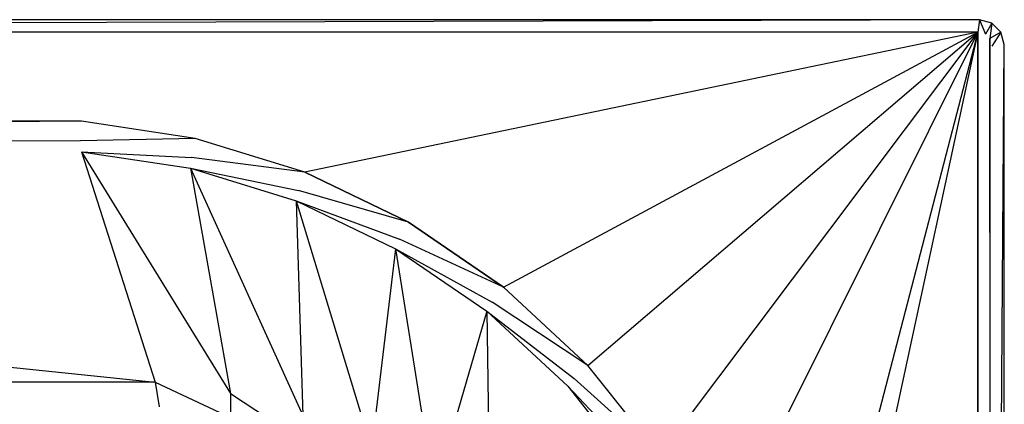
# Model space of a CAD drawing. Extents: x 0 to 1.7, y -0.75 to 0.
# Tile 12 of 12: x 1.27 to 1.7, y -0.17 to 0. Entities that reach past the tile are written whole.
import ezdxf

# ---------------------------------------------------------------- set-up
doc = ezdxf.new("R2010")
doc.units = 0
for name, color, linetype in [('L10_WANNE_BA170CAS2V__0___REPLA', 7, 'CONTINUOUS'), ('L7_WANNE_BA170CAS2V__3___REPLAC', 7, 'CONTINUOUS'), ('L8_WANNE_BA170CAS2V__2___REPLAC', 7, 'CONTINUOUS')]:
    doc.layers.add(name, color=color, linetype=linetype)

msp = doc.modelspace()

# ---------------------------------------------------------------- linework, layer by layer
at = {"layer": 'L10_WANNE_BA170CAS2V__0___REPLA', "color": 8}
for points, invisible_edges in [([(1.333547, -0.156317, 0.060726), (0.374793, -0.056934, 0.460079), (0.471378, -0.156655, 0.059369), (1.333547, -0.156317, 0.060726)], 13), ([(0.374793, -0.056934, 0.460079), (1.333547, -0.156317, 0.060726), (1.301616, -0.056989, 0.459857), (0.374793, -0.056934, 0.460079)], 14), ([(1.365949, -0.161154, 0.060924), (1.301616, -0.056989, 0.459857), (1.333547, -0.156317, 0.060726), (1.365949, -0.161154, 0.060924)], 13), ([(1.301616, -0.056989, 0.459857), (1.365949, -0.161154, 0.060924), (1.348748, -0.064101, 0.459824), (1.301616, -0.056989, 0.459857)], 14), ([(1.397274, -0.170772, 0.061118), (1.348748, -0.064101, 0.459824), (1.365949, -0.161154, 0.060924), (1.397274, -0.170772, 0.061118)], 13), ([(1.348748, -0.064101, 0.459824), (1.397274, -0.170772, 0.061118), (1.394293, -0.078157, 0.459792), (1.348748, -0.064101, 0.459824)], 14), ([(1.426823, -0.18496, 0.061302), (1.394293, -0.078157, 0.459792), (1.397274, -0.170772, 0.061118), (1.426823, -0.18496, 0.061302)], 13), ([(1.394293, -0.078157, 0.459792), (1.426823, -0.18496, 0.061302), (1.437233, -0.098843, 0.459761), (1.394293, -0.078157, 0.459792)], 14), ([(1.453931, -0.203402, 0.061472), (1.437233, -0.098843, 0.459761), (1.426823, -0.18496, 0.061302), (1.453931, -0.203402, 0.061472)], 13), ([(1.437233, -0.098843, 0.459761), (1.453931, -0.203402, 0.061472), (1.47661, -0.125696, 0.459733), (1.437233, -0.098843, 0.459761)], 14), ([(1.477991, -0.225688, 0.061624), (1.47661, -0.125696, 0.459733), (1.453931, -0.203402, 0.061472), (1.477991, -0.225688, 0.061624)], 13), ([(1.47661, -0.125696, 0.459733), (1.477991, -0.225688, 0.061624), (1.511544, -0.158116, 0.459708), (1.47661, -0.125696, 0.459733)], 14), ([(1.333547, -0.156317, 0.060726), (0.471378, -0.156655, 0.059369), (1.335137, -0.166959, 0.036529), (1.333547, -0.156317, 0.060726)], 14), ([(0.471378, -0.156655, 0.059369), (0.477441, -0.167161, 0.035647), (1.335137, -0.166959, 0.036529), (0.471378, -0.156655, 0.059369)], 14), ([(1.365959, -0.171579, 0.036699), (1.333547, -0.156317, 0.060726), (1.335137, -0.166959, 0.036529), (1.365959, -0.171579, 0.036699)], 13), ([(1.333547, -0.156317, 0.060726), (1.365959, -0.171579, 0.036699), (1.365949, -0.161154, 0.060924), (1.333547, -0.156317, 0.060726)], 14), ([(1.395753, -0.180744, 0.036865), (1.365949, -0.161154, 0.060924), (1.365959, -0.171579, 0.036699), (1.395753, -0.180744, 0.036865)], 13), ([(1.365949, -0.161154, 0.060924), (1.395753, -0.180744, 0.036865), (1.397274, -0.170772, 0.061118), (1.365949, -0.161154, 0.060924)], 14), ([(1.477991, -0.225688, 0.061624), (1.541256, -0.19538, 0.459686), (1.511544, -0.158116, 0.459708), (1.477991, -0.225688, 0.061624)], 14)]:
    msp.add_3dface(points, dxfattribs=dict(at, invisible_edges=invisible_edges))
at = {"layer": 'L7_WANNE_BA170CAS2V__3___REPLAC', "color": 8}
for points, invisible_edges in [([(0.01142, -0.005358, 0.470234), (1.689286, 0, 0.464879), (0.010714, -0.000001, 0.464877), (0.01142, -0.005358, 0.470234)], 13), ([(0.010714, -0.000001, 0.464877), (1.689286, 0, 0.432737), (0.010714, -0.000001, 0.432734), (0.010714, -0.000001, 0.464877)], 13), ([(1.689286, 0, 0.432737), (0.010714, -0.000001, 0.464877), (1.689286, 0, 0.464879), (1.689286, 0, 0.432737)], 14), ([(1.689286, 0, 0.464879), (0.01142, -0.005358, 0.470234), (1.68858, -0.005357, 0.470237), (1.689286, 0, 0.464879)], 14), ([(1.69187, -0.006239, 0.470237), (1.689286, 0, 0.464879), (1.68858, -0.005357, 0.470237), (1.69187, -0.006239, 0.470237)], 13), ([(1.689286, 0, 0.464879), (1.69187, -0.006239, 0.470237), (1.694643, -0.001435, 0.464879), (1.689286, 0, 0.464879)], 14), ([(1.689286, 0, 0.464879), (1.694643, -0.001435, 0.432737), (1.689286, 0, 0.432737), (1.689286, 0, 0.464879)], 13), ([(1.694643, -0.001435, 0.432737), (1.689286, 0, 0.464879), (1.694643, -0.001435, 0.464879), (1.694643, -0.001435, 0.432737)], 14), ([(1.693761, -0.00813, 0.470237), (1.694643, -0.001435, 0.464879), (1.69187, -0.006239, 0.470237), (1.693761, -0.00813, 0.470237)], 13), ([(1.694643, -0.001435, 0.464879), (1.693761, -0.00813, 0.470237), (1.698565, -0.005357, 0.464879), (1.694643, -0.001435, 0.464879)], 14), ([(1.694643, -0.001435, 0.432737), (1.698565, -0.005357, 0.464879), (1.698565, -0.005357, 0.432737), (1.694643, -0.001435, 0.432737)], 13), ([(1.698565, -0.005357, 0.464879), (1.694643, -0.001435, 0.432737), (1.694643, -0.001435, 0.464879), (1.698565, -0.005357, 0.464879)], 14), ([(0.01142, -0.005358, 0.470234), (0.371608, -0.043787, 0.470234), (1.68858, -0.005357, 0.470237), (0.01142, -0.005358, 0.470234)], 10), ([(1.68858, -0.005357, 0.470237), (0.371608, -0.043787, 0.470234), (1.301607, -0.043786, 0.470237), (1.68858, -0.005357, 0.470237)], 15), ([(1.68858, -0.005357, 0.470237), (1.301607, -0.043786, 0.470237), (1.350694, -0.051185, 0.470237), (1.68858, -0.005357, 0.470237)], 15), ([(1.68858, -0.005357, 0.470237), (1.350694, -0.051185, 0.470237), (1.398131, -0.065817, 0.470237), (1.68858, -0.005357, 0.470237)], 15), ([(1.68858, -0.005357, 0.470237), (1.398131, -0.065817, 0.470237), (1.442857, -0.087356, 0.470237), (1.68858, -0.005357, 0.470237)], 12), ([(1.68858, -0.005357, 0.470237), (1.442857, -0.087356, 0.470237), (1.483873, -0.11532, 0.470237), (1.68858, -0.005357, 0.470237)], 9), ([(1.68858, -0.005357, 0.470237), (1.483873, -0.11532, 0.470237), (1.520264, -0.149085, 0.470237), (1.68858, -0.005357, 0.470237)], 9), ([(1.68858, -0.005357, 0.470237), (1.520264, -0.149085, 0.470237), (1.551215, -0.187897, 0.470237), (1.68858, -0.005357, 0.470237)], 15), ([(1.68858, -0.005357, 0.470237), (1.551215, -0.187897, 0.470237), (1.576036, -0.230889, 0.470237), (1.68858, -0.005357, 0.470237)], 12), ([(1.68858, -0.005357, 0.470237), (1.576036, -0.230889, 0.470237), (1.594172, -0.277099, 0.470237), (1.68858, -0.005357, 0.470237)], 12), ([(1.68858, -0.005357, 0.470237), (1.594172, -0.277099, 0.470237), (1.605219, -0.325497, 0.470237), (1.68858, -0.005357, 0.470237)], 13), ([(1.68858, -0.005357, 0.470237), (1.605219, -0.325497, 0.470237), (1.608929, -0.375, 0.470237), (1.68858, -0.005357, 0.470237)], 14), ([(1.68858, -0.005357, 0.470237), (1.608929, -0.375, 0.470237), (1.68858, -0.744643, 0.470237), (1.68858, -0.005357, 0.470237)], 10), ([(1.68858, -0.005357, 0.470237), (1.68858, -0.744643, 0.470237), (1.69187, -0.743761, 0.470237), (1.68858, -0.005357, 0.470237)], 14), ([(1.68858, -0.005357, 0.470237), (1.69187, -0.743761, 0.470237), (1.69187, -0.006239, 0.470237), (1.68858, -0.005357, 0.470237)], 15), ([(1.69187, -0.006239, 0.470237), (1.69187, -0.743761, 0.470237), (1.693761, -0.74187, 0.470237), (1.69187, -0.006239, 0.470237)], 15), ([(1.69187, -0.006239, 0.470237), (1.693761, -0.74187, 0.470237), (1.693761, -0.00813, 0.470237), (1.69187, -0.006239, 0.470237)], 15), ([(1.694643, -0.01142, 0.470237), (1.698565, -0.005357, 0.464879), (1.693761, -0.00813, 0.470237), (1.694643, -0.01142, 0.470237)], 13), ([(1.693761, -0.00813, 0.470237), (1.693761, -0.74187, 0.470237), (1.694643, -0.73858, 0.470237), (1.693761, -0.00813, 0.470237)], 8), ([(1.693761, -0.00813, 0.470237), (1.694643, -0.73858, 0.470237), (1.694643, -0.01142, 0.470237), (1.693761, -0.00813, 0.470237)], 15), ([(1.698565, -0.005357, 0.464879), (1.694643, -0.01142, 0.470237), (1.7, -0.010714, 0.464879), (1.698565, -0.005357, 0.464879)], 14), ([(1.698565, -0.005357, 0.432737), (1.7, -0.010714, 0.464879), (1.7, -0.010714, 0.432737), (1.698565, -0.005357, 0.432737)], 13), ([(1.7, -0.010714, 0.464879), (1.698565, -0.005357, 0.432737), (1.698565, -0.005357, 0.464879), (1.7, -0.010714, 0.464879)], 14), ([(1.7, -0.010714, 0.464879), (1.694643, -0.73858, 0.470237), (1.7, -0.739286, 0.464879), (1.7, -0.010714, 0.464879)], 13), ([(1.694643, -0.73858, 0.470237), (1.7, -0.010714, 0.464879), (1.694643, -0.01142, 0.470237), (1.694643, -0.73858, 0.470237)], 14), ([(1.7, -0.010714, 0.432737), (1.7, -0.739286, 0.464879), (1.7, -0.739286, 0.432737), (1.7, -0.010714, 0.432737)], 13), ([(1.7, -0.739286, 0.464879), (1.7, -0.010714, 0.432737), (1.7, -0.010714, 0.464879), (1.7, -0.739286, 0.464879)], 14)]:
    msp.add_3dface(points, dxfattribs=dict(at, invisible_edges=invisible_edges))
at = {"layer": 'L8_WANNE_BA170CAS2V__2___REPLAC', "color": 8}
for points, invisible_edges in [([(1.301607, -0.043786, 0.470237), (0.371608, -0.043787, 0.470234), (0.372851, -0.052173, 0.467397), (1.301607, -0.043786, 0.470237)], 14), ([(1.301607, -0.043786, 0.470237), (0.372851, -0.052173, 0.467397), (1.301257, -0.052181, 0.467326), (1.301607, -0.043786, 0.470237)], 14), ([(1.350694, -0.051185, 0.470237), (1.301607, -0.043786, 0.470237), (1.301257, -0.052181, 0.467326), (1.350694, -0.051185, 0.470237)], 14), ([(0.372851, -0.052173, 0.467397), (0.374793, -0.056934, 0.460083), (1.301257, -0.052181, 0.467326), (0.372851, -0.052173, 0.467397)], 14), ([(1.301257, -0.052181, 0.467326), (0.374793, -0.056934, 0.460083), (1.301616, -0.056989, 0.459854), (1.301257, -0.052181, 0.467326)], 14), ([(1.350694, -0.051185, 0.470237), (1.301257, -0.052181, 0.467326), (1.349103, -0.05939, 0.46731), (1.350694, -0.051185, 0.470237)], 14), ([(1.301616, -0.056989, 0.459854), (1.349103, -0.05939, 0.46731), (1.301257, -0.052181, 0.467326), (1.301616, -0.056989, 0.459854)], 14), ([(1.398131, -0.065817, 0.470237), (1.350694, -0.051185, 0.470237), (1.349103, -0.05939, 0.46731), (1.398131, -0.065817, 0.470237)], 14), ([(1.349103, -0.05939, 0.46731), (1.301616, -0.056989, 0.459854), (1.348748, -0.064101, 0.45982), (1.349103, -0.05939, 0.46731)], 13), ([(1.348748, -0.064101, 0.45982), (1.395341, -0.073648, 0.467294), (1.349103, -0.05939, 0.46731), (1.348748, -0.064101, 0.45982)], 14), ([(1.398131, -0.065817, 0.470237), (1.349103, -0.05939, 0.46731), (1.395341, -0.073648, 0.467294), (1.398131, -0.065817, 0.470237)], 14), ([(1.395341, -0.073648, 0.467294), (1.348748, -0.064101, 0.45982), (1.394293, -0.078157, 0.459787), (1.395341, -0.073648, 0.467294)], 13), ([(1.442857, -0.087356, 0.470237), (1.398131, -0.065817, 0.470237), (1.395341, -0.073648, 0.467294), (1.442857, -0.087356, 0.470237)], 14), ([(1.394293, -0.078157, 0.459787), (1.438937, -0.094639, 0.467279), (1.395341, -0.073648, 0.467294), (1.394293, -0.078157, 0.459787)], 14), ([(1.442857, -0.087356, 0.470237), (1.395341, -0.073648, 0.467294), (1.438937, -0.094639, 0.467279), (1.442857, -0.087356, 0.470237)], 14), ([(1.438937, -0.094639, 0.467279), (1.394293, -0.078157, 0.459787), (1.437233, -0.098843, 0.459756), (1.438937, -0.094639, 0.467279)], 13), ([(1.483873, -0.11532, 0.470237), (1.442857, -0.087356, 0.470237), (1.438937, -0.094639, 0.467279), (1.483873, -0.11532, 0.470237)], 14), ([(1.437233, -0.098843, 0.459756), (1.478917, -0.121893, 0.467264), (1.438937, -0.094639, 0.467279), (1.437233, -0.098843, 0.459756)], 14), ([(1.483873, -0.11532, 0.470237), (1.438937, -0.094639, 0.467279), (1.478917, -0.121893, 0.467264), (1.483873, -0.11532, 0.470237)], 14), ([(1.478917, -0.121893, 0.467264), (1.437233, -0.098843, 0.459756), (1.47661, -0.125696, 0.459727), (1.478917, -0.121893, 0.467264)], 13), ([(1.520264, -0.149085, 0.470237), (1.483873, -0.11532, 0.470237), (1.478917, -0.121893, 0.467264), (1.520264, -0.149085, 0.470237)], 14), ([(1.47661, -0.125696, 0.459727), (1.514389, -0.154802, 0.467252), (1.478917, -0.121893, 0.467264), (1.47661, -0.125696, 0.459727)], 14), ([(1.520264, -0.149085, 0.470237), (1.478917, -0.121893, 0.467264), (1.514389, -0.154802, 0.467252), (1.520264, -0.149085, 0.470237)], 14), ([(1.514389, -0.154802, 0.467252), (1.47661, -0.125696, 0.459727), (1.511544, -0.158116, 0.459701), (1.514389, -0.154802, 0.467252)], 13), ([(1.551215, -0.187897, 0.470237), (1.520264, -0.149085, 0.470237), (1.514389, -0.154802, 0.467252), (1.551215, -0.187897, 0.470237)], 14), ([(1.511544, -0.158116, 0.459701), (1.54456, -0.192631, 0.46724), (1.514389, -0.154802, 0.467252), (1.511544, -0.158116, 0.459701)], 14), ([(1.551215, -0.187897, 0.470237), (1.514389, -0.154802, 0.467252), (1.54456, -0.192631, 0.46724), (1.551215, -0.187897, 0.470237)], 14), ([(1.54456, -0.192631, 0.46724), (1.511544, -0.158116, 0.459701), (1.541256, -0.19538, 0.459678), (1.54456, -0.192631, 0.46724)], 13)]:
    msp.add_3dface(points, dxfattribs=dict(at, invisible_edges=invisible_edges))

doc.saveas('drawing.dxf')
